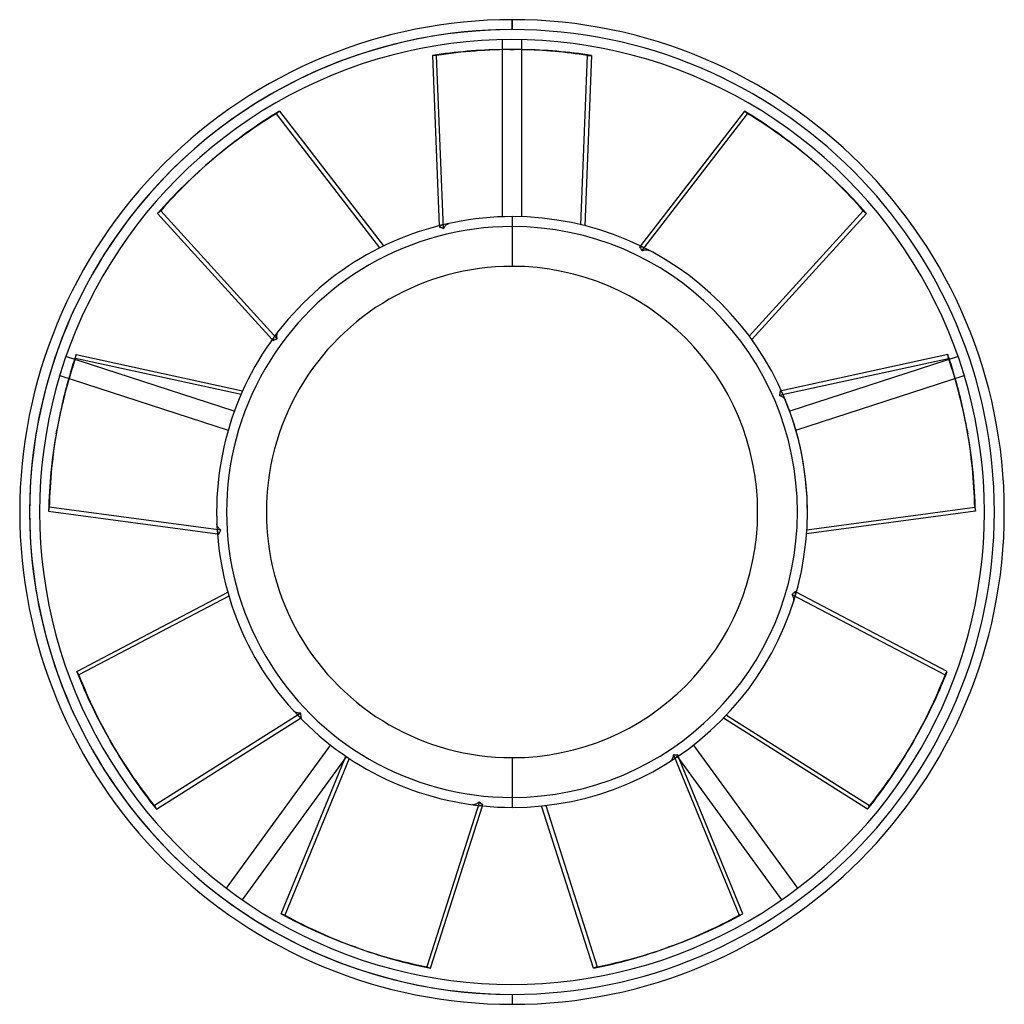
# Model space of a CAD drawing. Header units: millimetres. Extents: x -49.5 to 49.5, y -49.5 to 49.5.
import ezdxf

# ---------------------------------------------------------------- set-up
doc = ezdxf.new("R2010")
doc.units = ezdxf.units.MM
doc.layers.add('MAIN-1', color=7, linetype='Continuous')
doc.layers.add('MAIN-2', color=7, linetype='Continuous')

msp = doc.modelspace()

# ---------------------------------------------------------------- linework, layer by layer
at = {"layer": 'MAIN-1'}
for p, q in [((0, 48.5), (0, 49.5)), ((-1, 47.489), (-1, 29.683)), ((1, 29.683), (1, 47.489)), ((-7.993, 45.907), (-7.307, 28.787)), ((6.907, 28.886), (7.589, 45.907)), ((7.993, 45.907), (7.307, 28.787)), ((7.589, 45.907), (7.993, 45.907)), ((-23.695, 40.045), (-23.385, 40.305)), ((-13.277, 26.567), (-23.695, 40.045)), ((-23.385, 40.305), (-12.906, 26.749)), ((23.385, 40.305), (12.906, 26.749)), ((-30.045, 35.491), (-29.735, 35.751)), ((29.735, 35.751), (30.045, 35.491)), ((-35.632, 30.029), (-24.102, 17.355)), ((23.858, 17.688), (35.322, 30.289)), ((35.632, 30.029), (24.102, 17.355)), ((35.322, 30.289), (35.632, 30.029)), ((0, 29.7), (0, 24.7)), ((-43.892, 15.445), (-43.822, 15.844)), ((-43.822, 15.844), (-27.081, 12.195)), ((43.822, 15.844), (27.081, 12.195)), ((-27.921, 10.124), (-44.856, 15.626)), ((-27.248, 11.818), (-43.892, 15.445)), ((44.856, 15.626), (27.921, 10.124)), ((-45.474, 13.724), (-28.539, 8.222)), ((28.539, 8.222), (45.474, 13.724)), ((-45.829, 7.875), (-45.758, 8.274)), ((45.758, 8.274), (45.829, 7.875)), ((-46.598, 0.1), (-29.619, -2.197)), ((46.598, 0.1), (29.619, -2.197)), ((29.646, -1.786), (46.528, 0.498)), ((46.528, 0.498), (46.598, 0.1)), ((-43.754, -16.031), (-28.584, -8.065)), ((-28.469, -8.462), (-43.551, -16.381)), ((43.754, -16.031), (28.584, -8.065)), ((-43.551, -16.381), (-43.754, -16.031)), ((-35.76, -29.876), (-21.277, -20.722)), ((35.76, -29.876), (21.277, -20.722)), ((21.562, -20.424), (35.962, -29.526)), ((-40.169, -23.425), (-40.371, -23.075)), ((-18.256, -23.426), (-28.723, -37.832)), ((28.723, -37.832), (18.256, -23.426)), ((40.371, -23.075), (40.169, -23.425)), ((-27.105, -39.008), (-16.638, -24.602)), ((0, -24.7), (0, -29.7)), ((16.638, -24.602), (27.105, -39.008)), ((-23.213, -40.405), (-16.855, -24.901)), ((-16.37, -24.782), (-22.832, -40.543)), ((23.213, -40.405), (16.855, -24.901)), ((-8.19, -45.873), (-2.979, -29.55)), ((8.19, -45.873), (2.979, -29.55)), ((3.389, -29.506), (8.57, -45.734)), ((35.962, -29.526), (35.76, -29.876)), ((-22.832, -40.543), (-23.213, -40.405)), ((-15.714, -43.765), (-16.094, -43.627)), ((16.094, -43.627), (15.714, -43.765)), ((8.57, -45.734), (8.19, -45.873)), ((0, -48.5), (0, -49.5))]:
    msp.add_line(p, q, dxfattribs=at)
for radius, start, end in [(49.5, 89.99998, 180.00002), (49.5, 0, 89.99998), (48.5, 89.99998, 270.00002), (48.5, 0, 89.99998), (47.5, 0, 180.00002), (29.7, 89.99998, 180.00002), (29.7, 0, 89.99998), (24.7, 89.99998, 270.00002), (24.7, 270.00002, 89.99998), (49.5, 179.99998, 270.00002), (47.5, 179.99998, 0), (48.5, 270.00002, 0), (29.7, 180.00002, 270.00002), (29.7, 270.00002, 0), (49.5, 270.00002, 0)]:
    msp.add_arc((0, 0), radius, start, end, dxfattribs=at)
for centre, major_axis, start_param, end_param in [((-0.202, -102), (0, -148.5), -3.132453, -3.052214), ((0.202, -102), (0, 148.5), -0.089378, -0.00914), ((-0.202, -102), (0, -148.5), 3.052214, 3.127819), ((65.409, -78.267), (95.454, -113.758), 3.052214, 3.141593), ((65.719, -78.007), (-95.454, 113.758), -0.089378, 0), ((-65.719, -78.007), (-95.454, -113.758), -3.141593, -3.052214), ((-65.719, -78.007), (-95.454, -113.758), 3.052214, 3.141593), ((65.409, -78.267), (95.454, -113.758), -3.141593, -3.052214), ((-65.409, -78.267), (95.454, 113.758), -0.089378, 0), ((100.486, -17.513), (-146.244, 25.787), -0.089378, -0.083388), ((-100.486, -17.513), (-146.244, -25.787), -3.058204, -3.052214), ((100.415, -17.911), (146.244, -25.787), 3.052214, 3.053647), ((100.415, -17.911), (146.244, -25.787), 3.076436, 3.141593), ((100.486, -17.513), (-146.244, 25.787), -0.060583, 0), ((-100.486, -17.513), (-146.244, -25.787), -3.141593, -3.08101), ((-100.486, -17.513), (-146.244, -25.787), 3.052214, 3.141593), ((100.415, -17.911), (146.244, -25.787), -3.141593, -3.052214), ((-100.415, -17.911), (146.244, 25.787), -0.089378, 0), ((88.233, 51.175), (-128.605, -74.25), -0.089378, 0), ((88.436, 50.825), (128.605, 74.25), 3.052214, 3.141593), ((-88.233, 51.175), (-128.605, 74.25), -3.141593, -3.052214), ((88.436, 50.825), (128.605, 74.25), -3.141593, -3.052214), ((-88.436, 50.825), (128.605, -74.25), -0.089378, 0), ((-88.233, 51.175), (-128.605, 74.25), 3.052214, 3.141593), ((34.696, 95.918), (-50.79, -139.544), -0.089378, 0), ((35.076, 95.779), (50.79, 139.544), 3.052214, 3.141593), ((-34.696, 95.918), (-50.79, 139.544), -3.141593, -3.052214), ((35.076, 95.779), (50.79, 139.544), 3.141593, 3.230971), ((-35.076, 95.779), (50.79, -139.544), -0.089378, 0), ((-34.696, 95.918), (-50.79, 139.544), 3.052214, 3.141593)]:
    msp.add_ellipse(centre, major_axis=major_axis, ratio=0.587785, start_param=start_param, end_param=end_param, dxfattribs=at)
at = {"layer": 'MAIN-2'}
for p, q in [((0, 49.5), (0, 48.5)), ((-1, 47.489), (-1, 47.489)), ((1, 47.489), (1, 47.489)), ((-7.589, 45.907), (-7.993, 45.907)), ((-6.891, 28.498), (-7.589, 45.907)), ((-0.202, 46.5), (0.202, 46.5)), ((13.039, 26.26), (23.695, 40.045)), ((23.695, 40.045), (23.385, 40.305)), ((-35.322, 30.289), (-35.632, 30.029)), ((-23.597, 17.401), (-35.322, 30.289)), ((-7.307, 28.787), (-7.302, 28.65)), ((-7.241, 28.71), (-7.271, 28.682)), ((-7.211, 28.736), (-7.241, 28.71)), ((-7.179, 28.761), (-7.211, 28.736)), ((-7.146, 28.785), (-7.179, 28.761)), ((-7.112, 28.806), (-7.146, 28.785)), ((-7.077, 28.826), (-7.112, 28.806)), ((-7.042, 28.843), (-7.077, 28.826)), ((-7.007, 28.857), (-7.042, 28.843)), ((-6.972, 28.869), (-7.007, 28.857)), ((-6.939, 28.878), (-6.972, 28.869)), ((-6.766, 28.704), (-6.729, 28.75)), ((-6.729, 28.75), (-6.691, 28.793)), ((-6.691, 28.793), (-6.653, 28.831)), ((-6.653, 28.831), (-6.615, 28.866)), ((-6.615, 28.866), (-6.577, 28.897)), ((-6.577, 28.897), (-6.536, 28.926)), ((-6.536, 28.926), (-6.494, 28.952)), ((-6.494, 28.952), (-6.45, 28.975)), ((-6.45, 28.975), (-6.406, 28.994)), ((-6.406, 28.994), (-6.363, 29.009)), ((-6.363, 29.009), (-6.321, 29.02)), ((-1, 29.683), (-1, 29.683)), ((0, 29.7), (0, 28.7)), ((1, 29.683), (1, 29.683)), ((-7.271, 28.682), (-7.302, 28.65)), ((-7.302, 28.65), (-7.231, 28.636)), ((-7.231, 28.636), (-7.16, 28.618)), ((-7.16, 28.618), (-7.089, 28.595)), ((-7.089, 28.595), (-7.02, 28.567)), ((-7.02, 28.567), (-6.953, 28.534)), ((-6.953, 28.534), (-6.891, 28.498)), ((-6.891, 28.498), (-6.862, 28.553)), ((-6.862, 28.553), (-6.833, 28.605)), ((-6.833, 28.605), (-6.8, 28.655)), ((-6.8, 28.655), (-6.766, 28.704)), ((12.906, 26.749), (12.823, 26.641)), ((12.866, 26.645), (12.823, 26.641)), ((12.823, 26.641), (12.868, 26.585)), ((12.908, 26.648), (12.866, 26.645)), ((12.868, 26.585), (12.91, 26.525)), ((12.948, 26.648), (12.908, 26.648)), ((12.91, 26.525), (12.95, 26.461)), ((12.988, 26.647), (12.948, 26.648)), ((12.95, 26.461), (12.985, 26.395)), ((12.985, 26.395), (13.015, 26.328)), ((13.028, 26.644), (12.988, 26.647)), ((13.015, 26.328), (13.039, 26.26)), ((13.068, 26.638), (13.028, 26.644)), ((13.039, 26.26), (13.097, 26.284)), ((13.107, 26.631), (13.068, 26.638)), ((13.097, 26.284), (13.153, 26.304)), ((13.145, 26.621), (13.107, 26.631)), ((13.181, 26.61), (13.145, 26.621)), ((13.153, 26.304), (13.21, 26.322)), ((13.215, 26.597), (13.181, 26.61)), ((13.21, 26.322), (13.268, 26.337)), ((13.247, 26.582), (13.215, 26.597)), ((13.268, 26.337), (13.325, 26.349)), ((13.325, 26.349), (13.382, 26.358)), ((13.382, 26.358), (13.436, 26.363)), ((13.436, 26.363), (13.487, 26.365)), ((13.487, 26.365), (13.536, 26.364)), ((13.536, 26.364), (13.586, 26.36)), ((13.586, 26.36), (13.636, 26.353)), ((13.636, 26.353), (13.684, 26.342)), ((13.684, 26.342), (13.729, 26.328)), ((13.729, 26.328), (13.772, 26.312)), ((13.772, 26.312), (13.812, 26.293)), ((-23.629, 17.81), (-23.622, 17.86)), ((-23.622, 17.86), (-23.613, 17.909)), ((-23.613, 17.909), (-23.6, 17.957)), ((-23.6, 17.957), (-23.584, 18.004)), ((-23.584, 18.004), (-23.566, 18.05)), ((-23.566, 18.05), (-23.544, 18.093)), ((-23.544, 18.093), (-23.521, 18.132)), ((-23.521, 18.132), (-23.495, 18.167)), ((-24.102, 17.355), (-24.01, 17.254)), ((-24.006, 17.298), (-24.01, 17.254)), ((-24.01, 17.254), (-23.947, 17.289)), ((-24.002, 17.339), (-24.006, 17.298)), ((-23.995, 17.378), (-24.002, 17.339)), ((-23.987, 17.418), (-23.995, 17.378)), ((-23.977, 17.457), (-23.987, 17.418)), ((-23.964, 17.495), (-23.977, 17.457)), ((-23.95, 17.533), (-23.964, 17.495)), ((-23.934, 17.568), (-23.95, 17.533)), ((-23.947, 17.289), (-23.88, 17.32)), ((-23.917, 17.602), (-23.934, 17.568)), ((-23.898, 17.633), (-23.917, 17.602)), ((-23.878, 17.662), (-23.898, 17.633)), ((-23.88, 17.32), (-23.811, 17.348)), ((-23.811, 17.348), (-23.74, 17.371)), ((-23.74, 17.371), (-23.668, 17.389)), ((-23.668, 17.389), (-23.597, 17.401)), ((-23.635, 17.698), (-23.633, 17.755)), ((-23.633, 17.64), (-23.635, 17.698)), ((-23.633, 17.755), (-23.629, 17.81)), ((-23.629, 17.58), (-23.633, 17.64)), ((-23.621, 17.52), (-23.629, 17.58)), ((-23.611, 17.462), (-23.621, 17.52)), ((-23.597, 17.401), (-23.611, 17.462)), ((43.892, 15.445), (43.822, 15.844)), ((-44.856, 15.626), (-44.856, 15.626)), ((26.868, 11.735), (43.892, 15.445)), ((44.856, 15.626), (44.856, 15.626)), ((-45.474, 13.724), (-45.474, 13.724)), ((45.474, 13.724), (45.474, 13.724)), ((26.929, 11.947), (26.914, 11.873)), ((26.94, 12.021), (26.929, 11.947)), ((26.946, 12.094), (26.94, 12.021)), ((26.947, 12.166), (26.946, 12.094)), ((27.081, 12.195), (26.947, 12.166)), ((26.983, 12.141), (26.947, 12.166)), ((27.017, 12.116), (26.983, 12.141)), ((27.048, 12.091), (27.017, 12.116)), ((27.078, 12.064), (27.048, 12.091)), ((27.106, 12.036), (27.078, 12.064)), ((27.134, 12.006), (27.106, 12.036)), ((27.159, 11.975), (27.134, 12.006)), ((27.182, 11.944), (27.159, 11.975)), ((27.202, 11.912), (27.182, 11.944)), ((27.219, 11.88), (27.202, 11.912)), ((26.893, 11.803), (26.868, 11.735)), ((26.868, 11.735), (26.928, 11.716)), ((26.914, 11.873), (26.893, 11.803)), ((26.928, 11.716), (26.984, 11.696)), ((26.984, 11.696), (27.039, 11.673)), ((27.039, 11.673), (27.093, 11.647)), ((27.093, 11.647), (27.145, 11.619)), ((27.145, 11.619), (27.193, 11.59)), ((27.193, 11.59), (27.238, 11.559)), ((27.234, 11.848), (27.219, 11.88)), ((27.238, 11.559), (27.278, 11.527)), ((27.278, 11.527), (27.316, 11.495)), ((27.316, 11.495), (27.351, 11.46)), ((27.351, 11.46), (27.384, 11.422)), ((27.384, 11.422), (27.414, 11.384)), ((27.414, 11.384), (27.441, 11.344)), ((27.441, 11.344), (27.463, 11.304)), ((27.463, 11.304), (27.481, 11.264)), ((-27.921, 10.124), (-27.921, 10.124)), ((27.921, 10.124), (27.921, 10.124)), ((-28.539, 8.222), (-28.539, 8.222)), ((28.539, 8.222), (28.539, 8.222)), ((-46.528, 0.498), (-46.598, 0.1)), ((-29.262, -1.838), (-46.528, 0.498)), ((-29.7, 0), (-29.7, 0)), ((-29.7, 0), (-29.7, 0)), ((47.5, 0), (47.5, 0)), ((49.5, 0), (49.5, 0)), ((-49.5, 0), (-49.5, 0)), ((-47.5, 0), (-47.5, 0)), ((29.7, 0), (29.7, 0)), ((29.7, 0), (29.7, 0)), ((-29.673, -1.229), (-29.676, -1.185)), ((-29.666, -1.274), (-29.673, -1.229)), ((-29.655, -1.321), (-29.666, -1.274)), ((-29.64, -1.368), (-29.655, -1.321)), ((-29.644, -1.819), (-29.641, -1.853)), ((-29.641, -1.853), (-29.635, -1.89)), ((-29.621, -1.414), (-29.64, -1.368)), ((-29.635, -1.89), (-29.627, -1.927)), ((-29.627, -1.927), (-29.617, -1.964)), ((-29.6, -1.459), (-29.621, -1.414)), ((-29.617, -1.964), (-29.604, -2.002)), ((-29.576, -1.502), (-29.6, -1.459)), ((-29.549, -1.546), (-29.576, -1.502)), ((-29.517, -1.59), (-29.549, -1.546)), ((-29.482, -1.635), (-29.517, -1.59)), ((-29.443, -1.679), (-29.482, -1.635)), ((-29.401, -1.721), (-29.443, -1.679)), ((-29.357, -1.762), (-29.401, -1.721)), ((-29.391, -2.016), (-29.351, -1.952)), ((-29.311, -1.8), (-29.357, -1.762)), ((-29.351, -1.952), (-29.308, -1.893)), ((-29.262, -1.838), (-29.311, -1.8)), ((-29.308, -1.893), (-29.262, -1.838)), ((-29.619, -2.197), (-29.483, -2.216)), ((-29.604, -2.002), (-29.588, -2.039)), ((-29.588, -2.039), (-29.571, -2.076)), ((-29.571, -2.076), (-29.552, -2.111)), ((-29.552, -2.111), (-29.532, -2.145)), ((-29.532, -2.145), (-29.509, -2.18)), ((-29.509, -2.18), (-29.483, -2.216)), ((-29.483, -2.216), (-29.457, -2.149)), ((-29.457, -2.149), (-29.426, -2.082)), ((-29.426, -2.082), (-29.391, -2.016)), ((28.188, -8.245), (28.125, -8.281)), ((28.125, -8.281), (28.159, -8.334)), ((28.125, -8.281), (43.551, -16.381)), ((28.159, -8.334), (28.189, -8.385)), ((28.249, -8.204), (28.188, -8.245)), ((28.189, -8.385), (28.216, -8.438)), ((28.216, -8.438), (28.241, -8.493)), ((28.241, -8.493), (28.263, -8.547)), ((28.308, -8.158), (28.249, -8.204)), ((28.263, -8.547), (28.281, -8.601)), ((28.281, -8.601), (28.295, -8.654)), ((28.295, -8.654), (28.306, -8.704)), ((28.306, -8.704), (28.314, -8.753)), ((28.364, -8.108), (28.308, -8.158)), ((28.318, -8.901), (28.312, -8.949)), ((28.314, -8.753), (28.318, -8.802)), ((28.318, -8.802), (28.32, -8.852)), ((28.32, -8.852), (28.318, -8.901)), ((28.415, -8.056), (28.364, -8.108)), ((28.463, -8.002), (28.415, -8.056)), ((28.475, -8.044), (28.463, -8.002)), ((28.584, -8.065), (28.463, -8.002)), ((28.484, -8.084), (28.475, -8.044)), ((28.479, -8.43), (28.487, -8.396)), ((28.492, -8.123), (28.484, -8.084)), ((28.487, -8.396), (28.494, -8.36)), ((28.497, -8.163), (28.492, -8.123)), ((28.494, -8.36), (28.499, -8.323)), ((28.501, -8.204), (28.497, -8.163)), ((28.499, -8.323), (28.502, -8.284)), ((28.503, -8.244), (28.501, -8.204)), ((28.502, -8.284), (28.503, -8.244)), ((28.304, -8.994), (28.292, -9.036)), ((28.312, -8.949), (28.304, -8.994)), ((43.551, -16.381), (43.754, -16.031)), ((-21.234, -20.217), (-35.962, -29.526)), ((-21.941, -20.015), (-21.971, -19.984)), ((-21.906, -20.045), (-21.941, -20.015)), ((-21.868, -20.073), (-21.906, -20.045)), ((-21.826, -20.1), (-21.868, -20.073)), ((-21.782, -20.123), (-21.826, -20.1)), ((-21.737, -20.144), (-21.782, -20.123)), ((-21.691, -20.162), (-21.737, -20.144)), ((-21.642, -20.178), (-21.691, -20.162)), ((-21.589, -20.191), (-21.642, -20.178)), ((-21.534, -20.203), (-21.589, -20.191)), ((-21.54, -20.448), (-21.515, -20.473)), ((-21.475, -20.211), (-21.534, -20.203)), ((-21.515, -20.473), (-21.487, -20.497)), ((-21.487, -20.497), (-21.457, -20.52)), ((-21.416, -20.217), (-21.475, -20.211)), ((-21.457, -20.52), (-21.425, -20.542)), ((-21.425, -20.542), (-21.391, -20.562)), ((-21.356, -20.22), (-21.416, -20.217)), ((-21.391, -20.562), (-21.355, -20.581)), ((-21.297, -20.22), (-21.356, -20.22)), ((-21.355, -20.581), (-21.318, -20.598)), ((-21.318, -20.598), (-21.281, -20.613)), ((-21.234, -20.217), (-21.297, -20.22)), ((-21.281, -20.613), (-21.243, -20.626)), ((-21.277, -20.722), (-21.161, -20.649)), ((-21.243, -20.626), (-21.203, -20.638)), ((-21.235, -20.289), (-21.234, -20.217)), ((-21.23, -20.362), (-21.235, -20.289)), ((-21.219, -20.436), (-21.23, -20.362)), ((-21.204, -20.51), (-21.219, -20.436)), ((-21.184, -20.581), (-21.204, -20.51)), ((-21.203, -20.638), (-21.161, -20.649)), ((-21.161, -20.649), (-21.184, -20.581)), ((-18.256, -23.426), (-18.256, -23.426)), ((18.256, -23.426), (18.256, -23.426)), ((-16.855, -24.901), (-16.712, -24.552)), ((-16.638, -24.602), (-16.638, -24.602)), ((16.156, -24.715), (16.136, -24.768)), ((16.175, -24.659), (16.156, -24.715)), ((16.191, -24.601), (16.175, -24.659)), ((16.204, -24.543), (16.191, -24.601)), ((16.214, -24.484), (16.204, -24.543)), ((16.222, -24.422), (16.214, -24.484)), ((16.293, -24.435), (16.222, -24.422)), ((16.222, -24.422), (22.832, -40.543)), ((16.367, -24.443), (16.293, -24.435)), ((16.441, -24.446), (16.367, -24.443)), ((16.397, -24.763), (16.426, -24.743)), ((16.426, -24.743), (16.454, -24.72)), ((16.516, -24.443), (16.441, -24.446)), ((16.454, -24.72), (16.482, -24.695)), ((16.482, -24.695), (16.509, -24.667)), ((16.509, -24.667), (16.535, -24.637)), ((16.589, -24.436), (16.516, -24.443)), ((16.535, -24.637), (16.56, -24.605)), ((16.56, -24.605), (16.583, -24.571)), ((16.583, -24.571), (16.604, -24.537)), ((16.66, -24.425), (16.589, -24.436)), ((16.604, -24.537), (16.624, -24.502)), ((16.624, -24.502), (16.642, -24.465)), ((16.638, -24.602), (16.638, -24.602)), ((16.642, -24.465), (16.66, -24.425)), ((16.855, -24.901), (16.66, -24.425)), ((15.901, -25.083), (15.865, -25.108)), ((15.936, -25.054), (15.901, -25.083)), ((15.971, -25.021), (15.936, -25.054)), ((16.004, -24.985), (15.971, -25.021)), ((16.035, -24.946), (16.004, -24.985)), ((16.064, -24.905), (16.035, -24.946)), ((16.089, -24.862), (16.064, -24.905)), ((16.113, -24.817), (16.089, -24.862)), ((16.136, -24.768), (16.113, -24.817)), ((0, -28.7), (0, -29.7)), ((-35.962, -29.526), (-35.76, -29.876)), ((-3.271, -29.136), (-8.57, -45.734)), ((-3.942, -29.435), (-3.986, -29.431)), ((-3.896, -29.436), (-3.942, -29.435)), ((-3.849, -29.433), (-3.896, -29.436)), ((-3.8, -29.427), (-3.849, -29.433)), ((-3.751, -29.417), (-3.8, -29.427)), ((-3.703, -29.403), (-3.751, -29.417)), ((-3.656, -29.387), (-3.703, -29.403)), ((-3.609, -29.368), (-3.656, -29.387)), ((-3.56, -29.345), (-3.609, -29.368)), ((-3.51, -29.318), (-3.56, -29.345)), ((-3.46, -29.287), (-3.51, -29.318)), ((-3.41, -29.253), (-3.46, -29.287)), ((-3.363, -29.217), (-3.41, -29.253)), ((-3.317, -29.178), (-3.363, -29.217)), ((-3.357, -29.51), (-3.322, -29.513)), ((-3.322, -29.513), (-3.285, -29.513)), ((-3.271, -29.136), (-3.317, -29.178)), ((-3.285, -29.513), (-3.247, -29.512)), ((-3.225, -29.192), (-3.271, -29.136)), ((-3.247, -29.512), (-3.209, -29.508)), ((-3.174, -29.245), (-3.225, -29.192)), ((-3.209, -29.508), (-3.169, -29.501)), ((-3.119, -29.295), (-3.174, -29.245)), ((-3.169, -29.501), (-3.13, -29.493)), ((-3.13, -29.493), (-3.091, -29.482)), ((-3.06, -29.341), (-3.119, -29.295)), ((-3.091, -29.482), (-3.053, -29.47)), ((-2.999, -29.383), (-3.06, -29.341)), ((-3.053, -29.47), (-3.015, -29.455)), ((-3.015, -29.455), (-2.977, -29.439)), ((-2.938, -29.42), (-2.999, -29.383)), ((-2.979, -29.55), (-2.938, -29.42)), ((-2.977, -29.439), (-2.938, -29.42)), ((-28.723, -37.832), (-28.723, -37.832)), ((28.723, -37.832), (28.723, -37.832)), ((-27.105, -39.008), (-27.105, -39.008)), ((27.105, -39.008), (27.105, -39.008)), ((22.832, -40.543), (23.213, -40.405)), ((-8.57, -45.734), (-8.19, -45.873)), ((0, -48.5), (0, -49.5))]:
    msp.add_line(p, q, dxfattribs=at)
for radius, start, end in [(48.5, 89.99998, 180.00002), (48.5, 270.00002, 89.99998), (28.7, 89.99998, 270.00002), (28.7, 270.00002, 89.99998), (48.5, 179.99998, 270.00002)]:
    msp.add_arc((0, 0), radius, start, end, dxfattribs=at)
for centre, major_axis, ratio, start_param, end_param in [((0.202, -102), (0, 148.5), 0.587785, 0, 0.089378), ((-0.202, -102), (0, -148.5), 0.587785, -3.141593, -3.132453), ((-0.202, -102), (0, -148.5), 0.587785, 3.127819, 3.141593), ((0.202, -102), (0, 148.5), 0.587785, -0.00914, 0), ((-65.409, -78.267), (95.454, 113.758), 0.587785, 0, 0.089378), ((65.719, -78.007), (-95.454, 113.758), 0.587785, 0, 0.089378), ((100.486, -17.513), (-146.244, 25.787), 0.587785, -0.083388, -0.060583), ((100.415, -17.911), (146.244, -25.787), 0.587785, 3.053647, 3.076436), ((-100.415, -17.911), (146.244, 25.787), 0.587785, 0, 0.089378), ((-100.486, -17.513), (-146.244, -25.787), 0.587785, -3.08101, -3.058204), ((0, 0), (-5.157, 29.249), 1, -1.745329, -1.356339), ((100.486, -17.513), (-146.244, 25.787), 0.587785, 0, 0.089378), ((0, 0), (-5.157, -29.249), 1, -1.396263, -1.356339), ((-88.436, 50.825), (128.605, -74.25), 0.587785, 0, 0.089378), ((88.233, 51.175), (-128.605, -74.25), 0.587785, 0, 0.089378), ((-35.076, 95.779), (50.79, -139.544), 0.587785, 0, 0.089378), ((34.696, 95.918), (-50.79, -139.544), 0.587785, 0, 0.089378)]:
    msp.add_ellipse(centre, major_axis=major_axis, ratio=ratio, start_param=start_param, end_param=end_param, dxfattribs=at)

doc.saveas('drawing.dxf')
